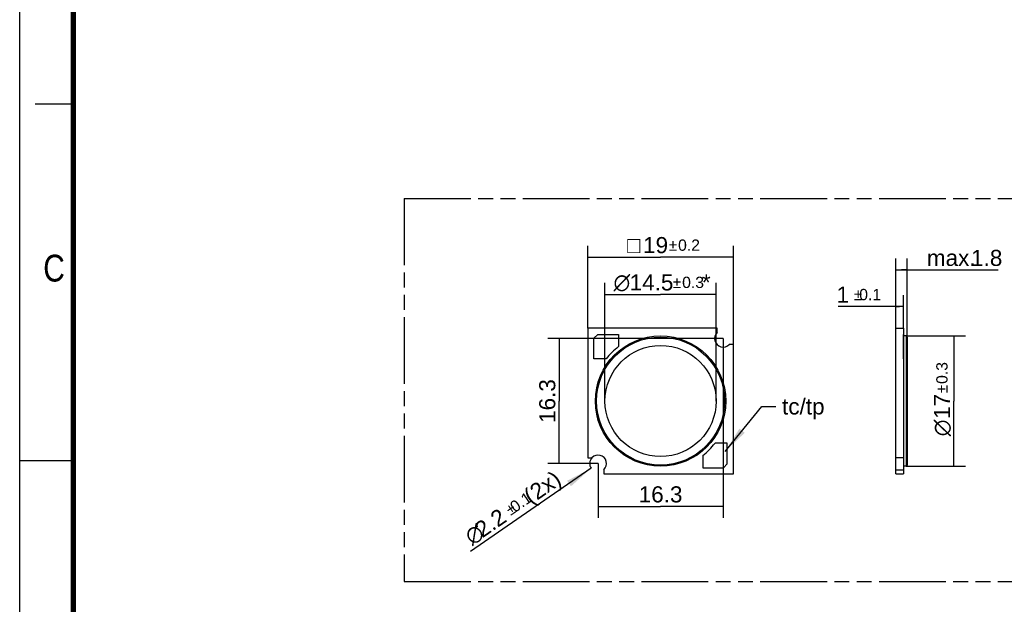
# Model space of a CAD drawing. Header units: millimetres. Extents: x 0 to 210, y 0 to 297.
# Tile 2 of 4: x 0 to 128, y 130 to 206. Entities that reach past the tile are written whole.
import ezdxf
from ezdxf.enums import TextEntityAlignment as Align

# ---------------------------------------------------------------- set-up
doc = ezdxf.new("R2010")
doc.units = ezdxf.units.MM
doc.header["$LTSCALE"] = 19.36
doc.linetypes.add('PHANTOM', pattern=[0.8, 0.45, -0.05, 0.1, -0.05, 0.1, -0.05])
doc.layers.get('0').update_dxf_attribs({"linetype": 'CONTINUOUS'})
for name, color, linetype in [('DEFAULT_3', 7, 'PHANTOM'), ('Z_DIM_2D', 7, 'CONTINUOUS'), ('Z_NOTICE', 7, 'CONTINUOUS')]:
    doc.layers.add(name, color=color, linetype=linetype)
doc.styles.get("Standard").update_dxf_attribs({"font": 'txt', "width": 0.7})
doc.styles.add('TEXTSTYLE_2', font='txt', dxfattribs={"width": 0.75})
doc.styles.add('TEXTSTYLE_3', font='helveticaneueltw1g-ltcn.otf')
doc.styles.add('TEXTSTYLE_4', font='gdt', dxfattribs={"width": 0.7})
doc.dimstyles.new('DIMSTYLE_1', dxfattribs={"dimtxt": 2.1, "dimasz": 3.5, "dimexe": 1.5, "dimexo": 0, "dimgap": 0.525, "dimtad": 1, "dimdsep": 46, "dimtxsty": 'TEXTSTYLE_3', "dimblk": '_FILLED', "dimblk1": '_FILLED', "dimblk2": '_FILLED', "dimcen": 0.09, "dimclrt": 5, "dimazin": 2, "dimtol": 1, "dimtp": 0.2, "dimtm": 0.2, "dimtfac": 1, "dimtofl": 0, "dimtmove": 0, "dimatfit": 3, "dimldrblk": '_FILLED', "dimfxl": 0, "dimtolj": 1, "dimarcsym": 0})
doc.dimstyles.new('DIMSTYLE_2', dxfattribs={"dimtxt": 2.1, "dimasz": 3.5, "dimexe": 1.5, "dimexo": 0, "dimgap": 0.525, "dimtad": 1, "dimdsep": 46, "dimtxsty": 'TEXTSTYLE_3', "dimblk": '_FILLED', "dimblk1": '_FILLED', "dimblk2": '_FILLED', "dimcen": 0.09, "dimclrt": 5, "dimazin": 2, "dimtol": 1, "dimtp": 0.3, "dimtm": 0.3, "dimtfac": 1, "dimtofl": 0, "dimtmove": 0, "dimatfit": 3, "dimldrblk": '_FILLED', "dimfxl": 0, "dimtolj": 1, "dimarcsym": 0})
doc.dimstyles.new('DIMSTYLE_3', dxfattribs={"dimtxt": 2.1, "dimasz": 3.5, "dimexe": 1.5, "dimexo": 0, "dimgap": 0.525, "dimtad": 1, "dimdsep": 46, "dimtxsty": 'TEXTSTYLE_3', "dimblk": '_FILLED', "dimblk1": '_FILLED', "dimblk2": '_FILLED', "dimcen": 0.09, "dimclrt": 5, "dimazin": 2, "dimtp": 0.2, "dimtm": 0.2, "dimtfac": 1, "dimtofl": 0, "dimtmove": 0, "dimatfit": 3, "dimldrblk": '_FILLED', "dimfxl": 0, "dimtolj": 1, "dimarcsym": 0})
doc.dimstyles.new('DIMSTYLE_4', dxfattribs={"dimtxt": 2.1, "dimasz": 3.5, "dimexe": 1.5, "dimexo": 0, "dimgap": 0.525, "dimtad": 1, "dimdsep": 46, "dimtxsty": 'TEXTSTYLE_3', "dimblk": '_FILLED', "dimblk1": '_FILLED', "dimblk2": '_FILLED', "dimcen": 0.09, "dimclrt": 5, "dimazin": 2, "dimtol": 1, "dimtp": 0.1, "dimtm": 0.1, "dimtfac": 1, "dimtofl": 0, "dimtmove": 0, "dimatfit": 3, "dimldrblk": '_FILLED', "dimfxl": 0, "dimtolj": 1, "dimarcsym": 0})
doc.dimstyles.new('DIMSTYLE_5', dxfattribs={"dimtxt": 2.1, "dimasz": 3.5, "dimexe": 1.5, "dimexo": 0, "dimgap": 0.525, "dimtad": 1, "dimdsep": 46, "dimtxsty": 'TEXTSTYLE_3', "dimblk": '_FILLED', "dimblk1": '_FILLED', "dimblk2": '_FILLED', "dimcen": 0.09, "dimclrt": 5, "dimazin": 2, "dimtp": 0.1, "dimtm": 0.1, "dimtfac": 1, "dimtofl": 0, "dimtmove": 0, "dimatfit": 3, "dimldrblk": '_FILLED', "dimfxl": 0, "dimtolj": 1, "dimarcsym": 0})
doc.dimstyles.new('DIMSTYLE_6', dxfattribs={"dimtxt": 2.1, "dimasz": 3.5, "dimexe": 1.5, "dimexo": 0, "dimtad": 1, "dimdsep": 46, "dimtxsty": 'TEXTSTYLE_3', "dimblk": '_FILLED', "dimblk1": '_FILLED', "dimblk2": '_FILLED', "dimcen": 0.09, "dimclrt": 5, "dimazin": 2, "dimtol": 1, "dimtp": 0.1, "dimtm": 0.1, "dimtfac": 1, "dimtofl": 0, "dimtmove": 0, "dimatfit": 1, "dimldrblk": '_FILLED', "dimfxl": 0, "dimtolj": 1, "dimarcsym": 0})
doc.dimstyles.get("Standard").update_dxf_attribs({"dimtxt": 3.5, "dimasz": 3.5, "dimexe": 1.5, "dimexo": 0, "dimtad": 1, "dimdsep": 46, "dimtxsty": 'Standard', "dimblk": '_FILLED', "dimblk1": '_FILLED', "dimblk2": '_FILLED', "dimcen": 0.09, "dimclrt": 5, "dimazin": 2, "dimtol": 1, "dimtp": 0.05, "dimtm": 0.05, "dimtfac": 1, "dimtofl": 0, "dimtmove": 0, "dimatfit": 3, "dimldrblk": '_FILLED', "dimfxl": 0, "dimtolj": 1, "dimarcsym": 0})

# ---------------------------------------------------------------- blocks, each defined once
blk = doc.blocks.new('*D2')
at = {"layer": 'Z_DIM_2D', "color": 2, "linetype": 'Continuous', "transparency": 16777216}
for p, q in [((74.09, 165.74), (74.09, 176.51)), ((93.09, 163.64), (93.09, 176.51)), ((74.09, 175.01), (83.59, 175.01)), ((93.09, 175.01), (83.59, 175.01))]:
    blk.add_line(p, q, dxfattribs=at)
at = {"layer": 'Z_DIM_2D', "color": 5, "linetype": 'Continuous', "transparency": 16777216}
for s, height, style, p in [('19', 2.1, 'TEXTSTYLE_3', (82.94, 175.54)), ('`', 1.47, 'TEXTSTYLE_4', (85.21, 175.85)), ('0.2', 1.47, 'TEXTSTYLE_3', (87.3, 175.85)), ('o', 2.1, 'TEXTSTYLE_4', (80.09, 175.54))]:
    blk.add_text(s, height=height, dxfattribs=dict(at, style=style)).set_placement(p, align=Align.CENTER)
blk = doc.blocks.new('_FILLED')
at = {"color": 0, "linetype": 'ByBlock'}
blk.add_solid([(0, 0), (-1, 0.125), (-1, -0.125)], dxfattribs=at)
blk = doc.blocks.new('_NONE')
blk = doc.blocks.new('*D3')
at = {"layer": 'Z_DIM_2D', "color": 2, "linetype": 'Continuous', "transparency": 16777216}
for p, q in [((76.34, 156.24), (76.34, 171.65)), ((90.84, 156.24), (90.84, 171.65)), ((76.34, 170.15), (83.59, 170.15)), ((90.84, 170.15), (83.59, 170.15))]:
    blk.add_line(p, q, dxfattribs=at)
at = {"layer": 'Z_DIM_2D', "color": 5, "linetype": 'Continuous', "transparency": 16777216}
for s, height, style, p in [('n', 2.1, 'TEXTSTYLE_4', (78.54, 170.67)), ('14.5', 2.1, 'TEXTSTYLE_3', (82.41, 170.67)), ('`', 1.47, 'TEXTSTYLE_4', (85.73, 170.99)), ('0.3', 1.47, 'TEXTSTYLE_3', (87.83, 170.99)), ('*', 2.1, 'TEXTSTYLE_3', (89.55, 170.67))]:
    blk.add_text(s, height=height, dxfattribs=dict(at, style=style)).set_placement(p, align=Align.CENTER)
blk = doc.blocks.new('*D4')
at = {"layer": 'Z_DIM_2D', "color": 2, "linetype": 'Continuous', "transparency": 16777216}
for p, q in [((91.74, 164.39), (91.74, 140.98)), ((75.44, 148.09), (75.44, 140.98)), ((75.44, 142.48), (83.59, 142.48)), ((91.74, 142.48), (83.59, 142.48))]:
    blk.add_line(p, q, dxfattribs=at)
at = {"layer": 'Z_DIM_2D', "color": 5, "linetype": 'Continuous', "transparency": 16777216, "style": 'TEXTSTYLE_3'}
blk.add_text('16.3', height=2.1, dxfattribs=at).set_placement((83.59, 143.01), align=Align.CENTER)
blk = doc.blocks.new('*D5')
at = {"layer": 'Z_DIM_2D', "color": 2, "linetype": 'Continuous', "transparency": 16777216}
for p, q in [((91.74, 164.39), (68.88, 164.39)), ((70.38, 164.39), (70.38, 156.24)), ((70.38, 148.09), (70.38, 156.24)), ((75.44, 148.09), (68.88, 148.09))]:
    blk.add_line(p, q, dxfattribs=at)
at = {"layer": 'Z_DIM_2D', "color": 5, "linetype": 'Continuous', "transparency": 16777216, "style": 'TEXTSTYLE_3'}
blk.add_text('16.3', height=2.1, rotation=90, dxfattribs=at).set_placement((69.86, 156.24), align=Align.CENTER)
blk = doc.blocks.new('*D6')
at = {"layer": 'Z_DIM_2D', "color": 2, "linetype": 'Continuous', "transparency": 16777216}
for p, q in [((114.26, 165.74), (114.26, 170.06)), ((115.26, 165.74), (115.26, 170.06)), ((114.76, 168.56), (106.76, 168.56)), ((114.26, 168.56), (114.76, 168.56)), ((115.26, 168.56), (114.76, 168.56))]:
    blk.add_line(p, q, dxfattribs=at)
at = {"layer": 'Z_DIM_2D', "color": 5, "linetype": 'Continuous', "transparency": 16777216}
for s, height, style, p in [('1', 2.1, 'TEXTSTYLE_3', (108.17, 169.08)), ('`', 1.47, 'TEXTSTYLE_4', (109.89, 169.4)), ('0.1', 1.47, 'TEXTSTYLE_3', (112.35, 169.4))]:
    blk.add_text(s, height=height, dxfattribs=dict(at, style=style)).set_placement(p, align=Align.RIGHT)
blk = doc.blocks.new('*D7')
at = {"layer": 'Z_DIM_2D', "color": 2, "linetype": 'Continuous', "transparency": 16777216}
for p, q in [((114.26, 165.74), (114.26, 174.84)), ((115.76, 164.59), (115.76, 174.84)), ((114.26, 173.34), (115.01, 173.34)), ((115.76, 173.34), (115.01, 173.34)), ((115.01, 173.34), (127.61, 173.34))]:
    blk.add_line(p, q, dxfattribs=at)
at = {"layer": 'Z_DIM_2D', "color": 5, "linetype": 'Continuous', "transparency": 16777216, "style": 'TEXTSTYLE_3'}
for s, p in [('1.8', (124.09, 173.87)), ('max. ', (118.32, 173.87))]:
    blk.add_text(s, height=2.1, dxfattribs=at).set_placement(p)
blk = doc.blocks.new('*D8')
at = {"layer": 'Z_DIM_2D', "color": 2, "linetype": 'Continuous', "transparency": 16777216}
for p, q in [((115.61, 164.74), (123.36, 164.74)), ((121.86, 164.74), (121.86, 156.24)), ((121.86, 147.74), (121.86, 156.24)), ((115.61, 147.74), (123.36, 147.74))]:
    blk.add_line(p, q, dxfattribs=at)
at = {"layer": 'Z_DIM_2D', "color": 5, "linetype": 'Continuous', "transparency": 16777216}
for s, height, style, p in [('0.3', 1.47, 'TEXTSTYLE_3', (121.02, 159.9)), ('17', 2.1, 'TEXTSTYLE_3', (121.34, 155.54)), ('`', 1.47, 'TEXTSTYLE_4', (121.02, 157.81)), ('n', 2.1, 'TEXTSTYLE_4', (121.34, 152.73))]:
    blk.add_text(s, height=height, rotation=90, dxfattribs=dict(at, style=style)).set_placement(p, align=Align.CENTER)
blk = doc.blocks.new('*D9')
at = {"layer": 'Z_DIM_2D', "color": 2, "linetype": 'Continuous', "transparency": 16777216}
blk.add_line((74.53, 147.46), (58.78, 136.59), dxfattribs=at)
at = {"layer": 'Z_DIM_2D', "color": 2, "linetype": 'Continuous', "transparency": 16777216, "xscale": 3.5, "yscale": 3.5, "zscale": 3.5, "rotation": 34.6063937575}
blk.add_blockref('_FILLED', (74.53, 147.46), dxfattribs=at)
at = {"layer": 'Z_DIM_2D', "color": 5, "linetype": 'Continuous', "transparency": 16777216}
for s, height, style, p in [(' (2x)', 2.1, 'TEXTSTYLE_3', (70.84, 145.55)), ('0.1', 1.47, 'TEXTSTYLE_3', (66.95, 143.25)), ('`', 1.47, 'TEXTSTYLE_4', (64.92, 141.85)), ('2.2', 2.1, 'TEXTSTYLE_3', (63.69, 140.62)), ('n', 2.1, 'TEXTSTYLE_4', (60.79, 138.61))]:
    blk.add_text(s, height=height, rotation=34.6064, dxfattribs=dict(at, style=style)).set_placement(p, align=Align.RIGHT)

msp = doc.modelspace()

# ---------------------------------------------------------------- linework, layer by layer
at = {"color": 2, "linetype": 'Continuous'}
for p, q in [((0, 0), (0, 297)), ((7, 195), (2, 195)), ((0, 148.5), (7, 148.5))]:
    msp.add_line(p, q, dxfattribs=at)
at = {"color": 7, "linetype": 'Continuous'}
for p, q in [((74.089, 165.737), (74.089, 148.837)), ((90.989, 165.737), (74.089, 165.737)), ((90.989, 165.191), (90.989, 165.737)), ((114.261, 146.737), (114.261, 165.737)), ((114.261, 165.737), (115.261, 165.737)), ((115.261, 165.737), (115.261, 146.737)), ((75.389, 164.937), (74.889, 164.437)), ((74.889, 161.737), (74.889, 164.437)), ((75.389, 164.937), (78.089, 164.937)), ((78.089, 164.937), (78.089, 163.337)), ((115.261, 164.937), (115.262, 164.937)), ((115.261, 164.437), (115.262, 164.437)), ((115.262, 161.737), (115.262, 164.937)), ((115.611, 164.737), (115.262, 164.737)), ((115.761, 164.587), (115.761, 147.887)), ((93.089, 163.637), (92.544, 163.637)), ((93.089, 146.737), (93.089, 163.637)), ((76.489, 161.737), (74.889, 161.737)), ((115.261, 161.737), (115.262, 161.737)), ((92.289, 150.737), (90.689, 150.737)), ((92.289, 148.037), (92.289, 150.737)), ((89.089, 149.137), (89.089, 147.537)), ((74.089, 148.837), (74.635, 148.837)), ((91.789, 147.537), (92.289, 148.037)), ((115.261, 148.837), (114.261, 148.837)), ((115.611, 147.737), (115.261, 147.737)), ((115.262, 147.737), (115.262, 147.537)), ((76.189, 147.282), (76.189, 146.737)), ((76.189, 146.737), (93.089, 146.737)), ((89.089, 147.537), (91.789, 147.537)), ((114.261, 147.282), (115.261, 147.282)), ((114.261, 146.737), (115.261, 146.737)), ((115.261, 147.537), (115.262, 147.537))]:
    msp.add_line(p, q, dxfattribs=at)
at = {"color": 9, "linetype": 'Continuous'}
msp.add_line((115.611, 164.737), (115.611, 147.737), dxfattribs=at)
at = {"color": 7, "linetype": 'Continuous', "const_width": 0.7}
msp.add_lwpolyline([(7, 7), (7, 290)], dxfattribs=at)
at = {"color": 7, "linetype": 'Continuous'}
for radius in [8.5, 7.25]:
    msp.add_circle((83.589, 156.237), radius, dxfattribs=at)
at = {"color": 9, "linetype": 'Continuous'}
msp.add_circle((83.589, 156.237), 8.35, dxfattribs=at)
at = {"color": 7, "linetype": 'Continuous'}
for centre, radius, start, end in [((91.739, 164.387), 1.1, 132.98589, 317.01411), ((115.611, 164.587), 0.15, 0, 90), ((83.589, 156.237), 8.981, 127.76308, 142.23692), ((83.589, 156.237), 8.981, 307.76308, 322.23692), ((75.439, 148.087), 1.1, 312.98589, 137.01411), ((115.611, 147.887), 0.15, 270, 360)]:
    msp.add_arc(centre, radius, start, end, dxfattribs=at)
at = {"layer": 'DEFAULT_3', "color": 91, "linetype": 'PHANTOM', "true_color": 0x80ff80}
for q in [(50.129, 132.68), (150.129, 182.68)]:
    msp.add_line((50.129, 182.68), q, dxfattribs=at)
at = {"layer": 'DEFAULT_3', "color": 3, "linetype": 'PHANTOM'}
msp.add_line((50.129, 132.68), (150.129, 132.68), dxfattribs=at)
at = {"layer": 'Z_DIM_2D', "color": 2, "linetype": 'Continuous'}
msp.add_arc((75.439, 148.087), 1.1, 137.01411, 214.60639, dxfattribs=at)

# ---------------------------------------------------------------- texts
at = {"color": 5, "linetype": 'Continuous', "style": 'TEXTSTYLE_2', "width": 0.833333}
msp.add_text('C', height=3.5, dxfattribs=at).set_placement((3.07, 171.834))
at = {"layer": 'Z_NOTICE', "color": 5, "linetype": 'Continuous', "style": 'TEXTSTYLE_3'}
msp.add_text(' tc/tp', height=2.1, dxfattribs=at).set_placement((98.622, 154.482))

# ---------------------------------------------------------------- dimensions: what is measured, and where the dimension line sits
at = {"layer": 'Z_DIM_2D', "color": 2, "linetype": 'Continuous'}
for base, p1, p2, text, dimstyle, picture, middle in [((93.089, 175.014), (74.089, 165.737), (93.089, 163.637), '{\\fgdt;o}<>', 'DIMSTYLE_1', '*D2', (83.589, 175.014)), ((90.839, 170.147), (76.339, 156.237), (90.839, 156.237), '%%c<>*', 'DIMSTYLE_2', '*D3', (83.589, 170.147))]:
    dim = msp.add_linear_dim(base=base, p1=p1, p2=p2, text=text, dimstyle=dimstyle, override={"dimblk1": 'NONE', "dimblk2": 'NONE', "dimsah": 1}, dxfattribs=at)
    dim.commit()
    dim.dimension.update_dxf_attribs({"geometry": picture, "text_midpoint": middle, "dimtype": 160})
for base, p1, p2, angle, text, dimstyle, picture, middle in [((114.261, 173.344), (115.761, 164.587), (114.261, 165.737), 180, 'max. <>', 'DIMSTYLE_5', '*D7', (122.967, 173.344)), ((121.864, 147.737), (115.611, 164.737), (115.611, 147.737), 270, '%%c<>', 'DIMSTYLE_2', '*D8', (121.864, 156.237))]:
    dim = msp.add_linear_dim(base=base, p1=p1, p2=p2, angle=angle, text=text, dimstyle=dimstyle, override={"dimblk1": 'NONE', "dimblk2": 'NONE', "dimsah": 1}, dxfattribs=at)
    dim.commit()
    dim.dimension.update_dxf_attribs({"geometry": picture, "text_midpoint": middle, "dimtype": 160})
for base, p1, p2, dimstyle, picture, middle in [((115.261, 168.56), (114.261, 165.737), (115.261, 165.737), 'DIMSTYLE_4', '*D6', (109.557, 168.56)), ((91.739, 142.485), (75.439, 148.087), (91.739, 164.387), 'DIMSTYLE_3', '*D4', (83.629, 142.485))]:
    dim = msp.add_linear_dim(base=base, p1=p1, p2=p2, dimstyle=dimstyle, override={"dimblk1": 'NONE', "dimblk2": 'NONE', "dimsah": 1}, dxfattribs=at)
    dim.commit()
    dim.dimension.update_dxf_attribs({"geometry": picture, "text_midpoint": middle, "dimtype": 160})
dim = msp.add_linear_dim(base=(70.384, 148.087), p1=(91.739, 164.387), p2=(75.439, 148.087), angle=270, dimstyle='DIMSTYLE_3', override={"dimblk1": 'NONE', "dimblk2": 'NONE', "dimsah": 1}, dxfattribs=at)
dim.commit()
dim.dimension.update_dxf_attribs({"geometry": '*D5', "text_midpoint": (70.384, 156.276), "dimtype": 160})
dim = msp.add_diameter_dim_2p(p1=(74.534, 147.462), p2=(76.345, 148.711), text='%%c<> (2x)', dimstyle='DIMSTYLE_6', override={"dimpost": '<>'}, dxfattribs=at)
dim.commit()
dim.dimension.update_dxf_attribs({"geometry": '*D9', "text_midpoint": (64.065, 142.152), "dimtype": 163})

# ---------------------------------------------------------------- leaders
at = {"layer": 'Z_NOTICE', "color": 2, "linetype": 'Continuous'}
msp.add_leader([(92.011, 149.65), (96.794, 155.532), (98.622, 155.532)], dimstyle='Standard', override={"dimtad": 0}, dxfattribs=at)

doc.saveas('drawing.dxf')
